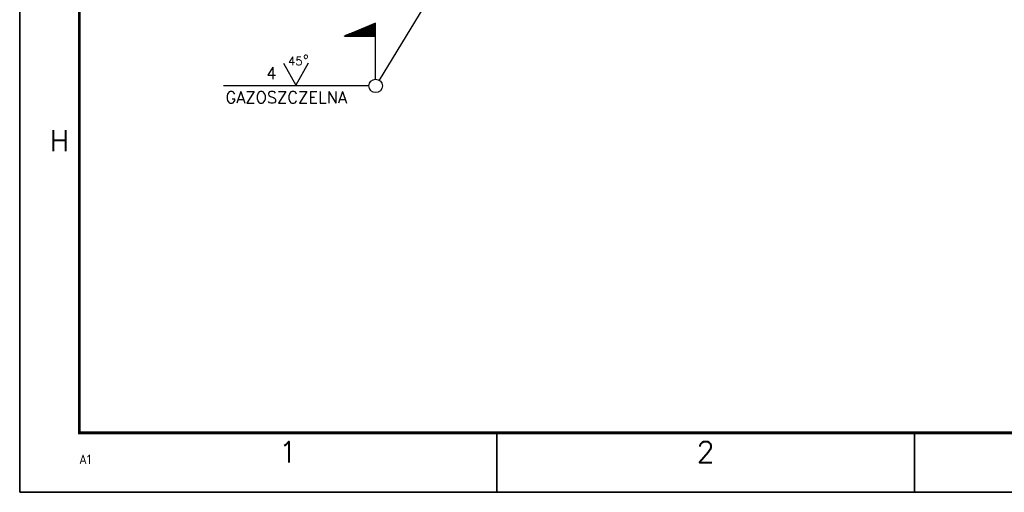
# Model space of a CAD drawing. Header units: millimetres. Extents: x -187295 to -99325, y -133089 to -73689.
# Tile 1 of 34: x -187295 to -170788, y -133089 to -125160. Entities that reach past the tile are written whole.
import ezdxf
from ezdxf.enums import TextEntityAlignment as Align

# ---------------------------------------------------------------- set-up
doc = ezdxf.new("R2010")
doc.units = ezdxf.units.MM
doc.header["$LTSCALE"] = 50
doc.layers.add('AM_6', color=2, linetype='Continuous', lineweight=35)
doc.layers.add('KOSMETYKA', color=7, linetype='Continuous')
doc.styles.add('ROMANS', font='romans', dxfattribs={"width": 0.8})
doc.styles.get("Standard").update_dxf_attribs({"font": 'ISOCP.SHX'})

# ---------------------------------------------------------------- blocks, each defined once
blk = doc.blocks.new('A1')
at = {"color": 0, "linetype": 'ByBlock'}
for p, q in [((80, -584), (80, -594)), ((150, -584), (150, -594))]:
    blk.add_line(p, q, dxfattribs=at)
blk.add_lwpolyline([(0, -594), (841, -594), (841, 0), (0, 0)], close=True, dxfattribs=at)
at = {"color": 0, "linetype": 'ByBlock', "const_width": 0.5}
blk.add_lwpolyline([(10, -584), (831, -584), (831, -10), (10, -10)], close=True, dxfattribs=at)
at = {"color": 0, "linetype": 'ByBlock', "style": 'ROMANS'}
blk.add_text('H', height=3.5, dxfattribs=at).set_placement((5, -536.75))
for s, p in [('1', (45, -589)), ('2', (115, -589))]:
    blk.add_text(s, height=3.5, dxfattribs=at).set_placement(p, align=Align.CENTER)
at = {"color": 0, "linetype": 'ByBlock'}
blk.add_text('A1', height=1.6, dxfattribs=at).set_placement((9.97, -589.26))
blk = doc.blocks.new('*X513')
at = {"color": 0}
for p, q in [((87.93, 900.77), (88.48, 901.32)), ((87.94, 900.77), (88.49, 901.32)), ((87.95, 900.77), (88.51, 901.33)), ((87.96, 900.77), (88.54, 901.34)), ((87.96, 900.77), (88.52, 901.33)), ((87.97, 900.77), (88.55, 901.35)), ((87.98, 900.77), (88.57, 901.35)), ((87.99, 900.77), (88.58, 901.36)), ((88, 900.77), (88.6, 901.37)), ((88.01, 900.77), (88.61, 901.37)), ((88.02, 900.77), (88.63, 901.38)), ((88.03, 900.77), (88.66, 901.39)), ((88.03, 900.77), (88.64, 901.38)), ((88.04, 900.77), (88.67, 901.4)), ((88.05, 900.77), (88.69, 901.4)), ((88.06, 900.77), (88.71, 901.41)), ((88.07, 900.77), (88.72, 901.42)), ((88.08, 900.77), (88.74, 901.42)), ((88.09, 900.77), (88.75, 901.43)), ((88.1, 900.77), (88.77, 901.43)), ((88.11, 900.77), (88.8, 901.45)), ((88.11, 900.77), (88.78, 901.44)), ((88.12, 900.77), (88.81, 901.45)), ((88.13, 900.77), (88.83, 901.46)), ((88.14, 900.77), (88.84, 901.47)), ((88.15, 900.77), (88.86, 901.47)), ((88.16, 900.77), (88.87, 901.48)), ((88.17, 900.77), (88.89, 901.48)), ((88.18, 900.77), (88.9, 901.49)), ((88.19, 900.77), (88.93, 901.5)), ((88.19, 900.77), (88.92, 901.5)), ((88.2, 900.77), (88.95, 901.51)), ((88.21, 900.77), (88.96, 901.51)), ((88.22, 900.77), (88.98, 901.52)), ((88.23, 900.77), (88.99, 901.53)), ((88.24, 900.77), (89.01, 901.53)), ((88.25, 900.77), (89.02, 901.54)), ((88.26, 900.77), (89.05, 901.55)), ((88.26, 900.77), (89.04, 901.55)), ((88.27, 900.77), (89.07, 901.56)), ((88.28, 900.77), (89.08, 901.56)), ((88.29, 900.77), (89.1, 901.57)), ((88.3, 900.77), (89.11, 901.58)), ((88.31, 900.77), (89.13, 901.58)), ((88.32, 900.77), (89.14, 901.59)), ((88.33, 900.77), (89.16, 901.6)), ((88.34, 900.77), (89.19, 901.61)), ((88.34, 900.77), (89.17, 901.6)), ((88.35, 900.77), (89.2, 901.61)), ((88.36, 900.77), (89.22, 901.62)), ((88.37, 900.77), (89.23, 901.63)), ((88.38, 900.77), (89.25, 901.63)), ((88.39, 900.77), (89.26, 901.64)), ((88.4, 900.77), (89.28, 901.65)), ((88.41, 900.77), (89.31, 901.66)), ((88.41, 900.77), (89.29, 901.65)), ((88.42, 900.77), (89.32, 901.66)), ((88.43, 900.77), (89.34, 901.67)), ((88.44, 900.77), (89.35, 901.68)), ((88.45, 900.77), (89.37, 901.68)), ((88.46, 900.77), (89.38, 901.69)), ((88.47, 900.77), (89.4, 901.7)), ((88.48, 900.77), (89.41, 901.7)), ((88.49, 900.77), (89.44, 901.71)), ((88.49, 900.77), (89.43, 901.71)), ((88.5, 900.77), (89.46, 901.72)), ((88.51, 900.77), (89.47, 901.73)), ((88.52, 900.77), (89.49, 901.73)), ((88.53, 900.77), (89.5, 901.74)), ((88.54, 900.77), (89.52, 901.74)), ((88.55, 900.77), (89.53, 901.75)), ((88.56, 900.77), (89.55, 901.76)), ((88.57, 900.77), (89.58, 901.77)), ((88.57, 900.77), (89.56, 901.76)), ((88.58, 900.77), (89.59, 901.78)), ((88.59, 900.77), (89.61, 901.78)), ((88.6, 900.77), (89.62, 901.79)), ((88.61, 900.77), (89.64, 901.79)), ((88.62, 900.77), (89.65, 901.8)), ((88.63, 900.77), (89.67, 901.81)), ((88.64, 900.77), (89.7, 901.82)), ((88.64, 900.77), (89.68, 901.81)), ((88.65, 900.77), (89.71, 901.83)), ((88.66, 900.77), (89.73, 901.83)), ((88.67, 900.77), (89.74, 901.84)), ((88.68, 900.77), (89.76, 901.84)), ((88.69, 900.77), (89.77, 901.85)), ((88.7, 900.77), (89.79, 901.86)), ((88.71, 900.77), (89.8, 901.86)), ((88.72, 900.77), (89.83, 901.88)), ((88.72, 900.77), (89.82, 901.87)), ((88.73, 900.77), (89.85, 901.88)), ((88.74, 900.77), (89.86, 901.89)), ((88.75, 900.77), (89.88, 901.89)), ((88.76, 900.77), (89.89, 901.9)), ((88.77, 900.77), (89.91, 901.91)), ((88.78, 900.77), (89.92, 901.91)), ((88.79, 900.77), (89.94, 901.92)), ((88.79, 900.77), (89.95, 901.92)), ((88.8, 900.77), (89.97, 901.93)), ((88.81, 900.77), (89.98, 901.94)), ((88.82, 900.77), (90, 901.94)), ((88.83, 900.77), (90.01, 901.95)), ((88.84, 900.77), (90.03, 901.96)), ((88.85, 900.77), (90.04, 901.96)), ((88.86, 900.77), (90.06, 901.97)), ((88.87, 900.77), (90.09, 901.98)), ((88.87, 900.77), (90.07, 901.97)), ((88.88, 900.77), (90.1, 901.99)), ((88.89, 900.77), (90.12, 901.99)), ((88.9, 900.77), (90.13, 902)), ((88.91, 900.77), (90.15, 902.01)), ((88.92, 900.77), (90.16, 902.01)), ((88.93, 900.77), (90.18, 902.02)), ((88.94, 900.77), (90.19, 902.02)), ((88.95, 900.77), (90.23, 902.04)), ((88.95, 900.77), (90.21, 902.03)), ((88.96, 900.77), (90.24, 902.04)), ((88.97, 900.77), (90.26, 902.05)), ((88.98, 900.77), (90.27, 902.06)), ((88.99, 900.77), (90.29, 902.06)), ((89, 900.77), (90.3, 902.07)), ((89.01, 900.77), (90.32, 902.07)), ((89.02, 900.77), (90.35, 902.09)), ((89.02, 900.77), (90.33, 902.08)), ((89.03, 900.77), (90.36, 902.09)), ((89.04, 900.77), (90.38, 902.1)), ((89.05, 900.77), (90.39, 902.1)), ((89.06, 900.77), (90.41, 902.11)), ((89.07, 900.77), (90.42, 902.12)), ((89.08, 900.77), (90.44, 902.12)), ((89.09, 900.77), (90.45, 902.13)), ((89.1, 900.77), (90.47, 902.14)), ((89.1, 900.77), (90.48, 902.14)), ((89.11, 900.77), (90.5, 902.15)), ((89.12, 900.77), (90.51, 902.15)), ((89.13, 900.77), (90.53, 902.16)), ((89.14, 900.77), (90.54, 902.17)), ((89.15, 900.77), (90.56, 902.17)), ((89.16, 900.77), (90.57, 902.18)), ((89.17, 900.77), (90.59, 902.19)), ((89.18, 900.77), (90.62, 902.2)), ((89.18, 900.77), (90.6, 902.19)), ((89.19, 900.77), (90.63, 902.2)), ((89.2, 900.77), (90.65, 902.21)), ((89.21, 900.77), (90.66, 902.22)), ((89.22, 900.77), (90.68, 902.22)), ((89.23, 900.77), (90.69, 902.23)), ((89.24, 900.77), (90.71, 902.24)), ((89.25, 900.77), (90.74, 902.25)), ((89.25, 900.77), (90.72, 902.24)), ((89.26, 900.77), (90.75, 902.25)), ((89.27, 900.77), (90.77, 902.26)), ((89.28, 900.77), (90.78, 902.27)), ((89.29, 900.77), (90.8, 902.27)), ((89.3, 900.77), (90.81, 902.28)), ((89.31, 900.77), (90.83, 902.29)), ((89.32, 900.77), (90.84, 902.29)), ((89.33, 900.77), (90.86, 902.3)), ((89.33, 900.77), (90.87, 902.3)), ((89.34, 900.77), (90.89, 902.31)), ((89.35, 900.77), (90.9, 902.32)), ((89.36, 900.77), (90.92, 902.32)), ((89.37, 900.77), (90.93, 902.33)), ((89.38, 900.77), (90.95, 902.33)), ((89.39, 900.77), (90.96, 902.34)), ((89.4, 900.77), (90.98, 902.35)), ((89.4, 900.77), (90.99, 902.35)), ((89.41, 900.77), (91.01, 902.36)), ((89.42, 900.77), (91.02, 902.37)), ((89.43, 900.77), (91.04, 902.37)), ((89.44, 900.77), (91.05, 902.38)), ((89.45, 900.77), (91.07, 902.38)), ((89.46, 900.77), (91.08, 902.39)), ((89.47, 900.77), (91.1, 902.4)), ((89.48, 900.77), (91.13, 902.41)), ((89.48, 900.77), (91.11, 902.4)), ((89.49, 900.77), (91.14, 902.42)), ((89.5, 900.77), (91.16, 902.42)), ((89.51, 900.77), (91.17, 902.43)), ((89.52, 900.77), (91.19, 902.43)), ((89.53, 900.77), (91.2, 902.44)), ((89.54, 900.77), (91.22, 902.45)), ((89.55, 900.77), (91.23, 902.45)), ((89.56, 900.77), (91.26, 902.47)), ((89.56, 900.77), (91.25, 902.46)), ((89.57, 900.77), (91.28, 902.47)), ((89.58, 900.77), (91.29, 902.48)), ((89.59, 900.77), (91.31, 902.48)), ((89.6, 900.77), (91.32, 902.49)), ((89.61, 900.77), (91.34, 902.5)), ((89.62, 900.77), (91.35, 902.5)), ((89.63, 900.77), (91.37, 902.51)), ((89.63, 900.77), (91.38, 902.51)), ((89.64, 900.77), (91.4, 902.52)), ((89.65, 900.77), (91.41, 902.53)), ((89.66, 900.77), (91.43, 902.53)), ((89.67, 900.77), (91.44, 902.54)), ((89.68, 900.77), (91.46, 902.55)), ((89.69, 900.77), (91.47, 902.55)), ((89.7, 900.77), (91.49, 902.56)), ((89.71, 900.77), (91.52, 902.57)), ((89.71, 900.77), (91.5, 902.56)), ((89.72, 900.77), (91.53, 902.58)), ((89.73, 900.77), (91.55, 902.58)), ((89.74, 900.77), (91.56, 902.59)), ((89.75, 900.77), (91.58, 902.6)), ((89.76, 900.77), (91.59, 902.6)), ((89.77, 900.77), (91.61, 902.61)), ((89.78, 900.77), (91.64, 902.62)), ((89.78, 900.77), (91.62, 902.61)), ((89.79, 900.77), (91.65, 902.63)), ((89.8, 900.77), (91.67, 902.63)), ((89.81, 900.77), (91.68, 902.64)), ((89.82, 900.77), (91.7, 902.65)), ((89.83, 900.77), (91.71, 902.65)), ((89.84, 900.77), (91.73, 902.66)), ((89.85, 900.77), (91.75, 902.66)), ((89.86, 900.77), (91.78, 902.68)), ((89.86, 900.77), (91.76, 902.67)), ((89.87, 900.77), (91.79, 902.68)), ((89.88, 900.77), (91.81, 902.69)), ((89.89, 900.77), (91.82, 902.69)), ((89.9, 900.77), (91.84, 902.7)), ((89.91, 900.77), (91.85, 902.71)), ((89.92, 900.77), (91.87, 902.71)), ((89.93, 900.77), (91.88, 902.72)), ((89.94, 900.77), (91.9, 902.73)), ((89.94, 900.77), (91.91, 902.73)), ((89.95, 900.77), (91.93, 902.74)), ((89.96, 900.77), (91.94, 902.74)), ((89.97, 900.77), (91.96, 902.75)), ((89.98, 900.77), (91.97, 902.76)), ((89.99, 900.77), (91.99, 902.76)), ((90, 900.77), (92, 902.77)), ((90.01, 900.77), (92.02, 902.78)), ((90.01, 900.77), (92.03, 902.78)), ((90.02, 900.77), (92.05, 902.79)), ((90.03, 900.77), (92.06, 902.79)), ((90.04, 900.77), (92.08, 902.8)), ((90.05, 900.77), (92.09, 902.81)), ((90.06, 900.77), (92.11, 902.81)), ((90.07, 900.77), (92.12, 902.82)), ((90.08, 900.77), (92.14, 902.83)), ((90.09, 900.77), (92.17, 902.84)), ((90.09, 900.77), (92.15, 902.83)), ((90.1, 900.77), (92.18, 902.84)), ((90.11, 900.77), (92.2, 902.85)), ((90.12, 900.77), (92.21, 902.86)), ((90.13, 900.77), (92.23, 902.86)), ((90.14, 900.77), (92.24, 902.87)), ((90.15, 900.77), (92.26, 902.88)), ((90.16, 900.77), (92.29, 902.89)), ((90.16, 900.77), (92.27, 902.88)), ((90.17, 900.77), (92.3, 902.89)), ((90.18, 900.77), (92.32, 902.9)), ((90.19, 900.77), (92.33, 902.91)), ((90.2, 900.77), (92.35, 902.91)), ((90.21, 900.77), (92.36, 902.92)), ((90.22, 900.77), (92.37, 902.91)), ((90.23, 900.77), (92.37, 902.9)), ((90.24, 900.77), (92.37, 902.9)), ((90.24, 900.77), (92.37, 902.89)), ((90.25, 900.77), (92.37, 902.88)), ((90.26, 900.77), (92.37, 902.87)), ((90.27, 900.77), (92.37, 902.86)), ((90.28, 900.77), (92.37, 902.85)), ((90.29, 900.77), (92.37, 902.84)), ((90.3, 900.77), (92.37, 902.83)), ((90.31, 900.77), (92.37, 902.83)), ((90.32, 900.77), (92.37, 902.82)), ((90.32, 900.77), (92.37, 902.81)), ((90.33, 900.77), (92.37, 902.8)), ((90.34, 900.77), (92.37, 902.79)), ((90.35, 900.77), (92.37, 902.78)), ((90.36, 900.77), (92.37, 902.77)), ((90.37, 900.77), (92.37, 902.76)), ((90.38, 900.77), (92.37, 902.75)), ((90.39, 900.77), (92.37, 902.75)), ((90.39, 900.77), (92.37, 902.74)), ((90.4, 900.77), (92.37, 902.73)), ((90.41, 900.77), (92.37, 902.72)), ((90.42, 900.77), (92.37, 902.71)), ((90.43, 900.77), (92.37, 902.7)), ((90.44, 900.77), (92.37, 902.69)), ((90.45, 900.77), (92.37, 902.68)), ((90.46, 900.77), (92.37, 902.67)), ((90.47, 900.77), (92.37, 902.67)), ((90.47, 900.77), (92.37, 902.66)), ((90.48, 900.77), (92.37, 902.65)), ((90.49, 900.77), (92.37, 902.64)), ((90.5, 900.77), (92.37, 902.63)), ((90.51, 900.77), (92.37, 902.62)), ((90.52, 900.77), (92.37, 902.61)), ((90.53, 900.77), (92.37, 902.6)), ((90.54, 900.77), (92.37, 902.6)), ((90.55, 900.77), (92.37, 902.59)), ((90.55, 900.77), (92.37, 902.58)), ((90.56, 900.77), (92.37, 902.57)), ((90.57, 900.77), (92.37, 902.56)), ((90.58, 900.77), (92.37, 902.55)), ((90.59, 900.77), (92.37, 902.54)), ((90.6, 900.77), (92.37, 902.53)), ((90.61, 900.77), (92.37, 902.52)), ((90.62, 900.77), (92.37, 902.52)), ((90.62, 900.77), (92.37, 902.51)), ((90.63, 900.77), (92.37, 902.5)), ((90.64, 900.77), (92.37, 902.49)), ((90.65, 900.77), (92.37, 902.48)), ((90.66, 900.77), (92.37, 902.47)), ((90.67, 900.77), (92.37, 902.46)), ((90.68, 900.77), (92.37, 902.45)), ((90.69, 900.77), (92.37, 902.45)), ((90.7, 900.77), (92.37, 902.44)), ((90.7, 900.77), (92.37, 902.43)), ((90.71, 900.77), (92.37, 902.42)), ((90.72, 900.77), (92.37, 902.41)), ((90.73, 900.77), (92.37, 902.4)), ((90.74, 900.77), (92.37, 902.39)), ((90.75, 900.77), (92.37, 902.38)), ((90.76, 900.77), (92.37, 902.37)), ((90.77, 900.77), (92.37, 902.37)), ((90.77, 900.77), (92.37, 902.36)), ((90.78, 900.77), (92.37, 902.35)), ((90.79, 900.77), (92.37, 902.34)), ((90.8, 900.77), (92.37, 902.33)), ((90.81, 900.77), (92.37, 902.32)), ((90.82, 900.77), (92.37, 902.31)), ((90.83, 900.77), (92.37, 902.3)), ((90.84, 900.77), (92.37, 902.29)), ((90.85, 900.77), (92.37, 902.29)), ((90.85, 900.77), (92.37, 902.28)), ((90.86, 900.77), (92.37, 902.27)), ((90.87, 900.77), (92.37, 902.26)), ((90.88, 900.77), (92.37, 902.25)), ((90.89, 900.77), (92.37, 902.24)), ((90.9, 900.77), (92.37, 902.23)), ((90.91, 900.77), (92.37, 902.22)), ((90.92, 900.77), (92.37, 902.22)), ((90.93, 900.77), (92.37, 902.21)), ((90.93, 900.77), (92.37, 902.2)), ((90.94, 900.77), (92.37, 902.19)), ((90.95, 900.77), (92.37, 902.18)), ((90.96, 900.77), (92.37, 902.17)), ((90.97, 900.77), (92.37, 902.16)), ((90.98, 900.77), (92.37, 902.15)), ((90.99, 900.77), (92.37, 902.14)), ((91, 900.77), (92.37, 902.14)), ((91, 900.77), (92.37, 902.13)), ((91.01, 900.77), (92.37, 902.12)), ((91.02, 900.77), (92.37, 902.11)), ((91.03, 900.77), (92.37, 902.1)), ((91.04, 900.77), (92.37, 902.09)), ((91.05, 900.77), (92.37, 902.08)), ((91.06, 900.77), (92.37, 902.07)), ((91.07, 900.77), (92.37, 902.07)), ((91.08, 900.77), (92.37, 902.06)), ((91.08, 900.77), (92.37, 902.05)), ((91.09, 900.77), (92.37, 902.04)), ((91.1, 900.77), (92.37, 902.03)), ((91.11, 900.77), (92.37, 902.02)), ((91.12, 900.77), (92.37, 902.01)), ((91.13, 900.77), (92.37, 902)), ((91.14, 900.77), (92.37, 901.99)), ((91.15, 900.77), (92.37, 901.99)), ((91.15, 900.77), (92.37, 901.98)), ((91.16, 900.77), (92.37, 901.97)), ((91.17, 900.77), (92.37, 901.96)), ((91.18, 900.77), (92.37, 901.95)), ((91.19, 900.77), (92.37, 901.94)), ((91.2, 900.77), (92.37, 901.93)), ((91.21, 900.77), (92.37, 901.92)), ((91.22, 900.77), (92.37, 901.91)), ((91.23, 900.77), (92.37, 901.91)), ((91.23, 900.77), (92.37, 901.9)), ((91.24, 900.77), (92.37, 901.89)), ((91.25, 900.77), (92.37, 901.88)), ((91.26, 900.77), (92.37, 901.87)), ((91.27, 900.77), (92.37, 901.86)), ((91.28, 900.77), (92.37, 901.85)), ((91.29, 900.77), (92.37, 901.84)), ((91.3, 900.77), (92.37, 901.84)), ((91.31, 900.77), (92.37, 901.83)), ((91.31, 900.77), (92.37, 901.82)), ((91.32, 900.77), (92.37, 901.81)), ((91.33, 900.77), (92.37, 901.8)), ((91.34, 900.77), (92.37, 901.79)), ((91.35, 900.77), (92.37, 901.78)), ((91.36, 900.77), (92.37, 901.77)), ((91.37, 900.77), (92.37, 901.76)), ((91.38, 900.77), (92.37, 901.76)), ((91.38, 900.77), (92.37, 901.75)), ((91.39, 900.77), (92.37, 901.74)), ((91.4, 900.77), (92.37, 901.73)), ((91.41, 900.77), (92.37, 901.72)), ((91.42, 900.77), (92.37, 901.71)), ((91.43, 900.77), (92.37, 901.7)), ((91.44, 900.77), (92.37, 901.69)), ((91.45, 900.77), (92.37, 901.68)), ((91.46, 900.77), (92.37, 901.68)), ((91.46, 900.77), (92.37, 901.67)), ((91.47, 900.77), (92.37, 901.66)), ((91.48, 900.77), (92.37, 901.65)), ((91.49, 900.77), (92.37, 901.64)), ((91.5, 900.77), (92.37, 901.63)), ((91.51, 900.77), (92.37, 901.62)), ((91.52, 900.77), (92.37, 901.61)), ((91.53, 900.77), (92.37, 901.61)), ((91.53, 900.77), (92.37, 901.6)), ((91.54, 900.77), (92.37, 901.59)), ((91.55, 900.77), (92.37, 901.58)), ((91.56, 900.77), (92.37, 901.57)), ((91.57, 900.77), (92.37, 901.56)), ((91.58, 900.77), (92.37, 901.55)), ((91.59, 900.77), (92.37, 901.54)), ((91.6, 900.77), (92.37, 901.53)), ((91.61, 900.77), (92.37, 901.53)), ((91.61, 900.77), (92.37, 901.52)), ((91.62, 900.77), (92.37, 901.51)), ((91.63, 900.77), (92.37, 901.5)), ((91.64, 900.77), (92.37, 901.49)), ((91.65, 900.77), (92.37, 901.48)), ((91.66, 900.77), (92.37, 901.47)), ((91.67, 900.77), (92.37, 901.46)), ((91.68, 900.77), (92.37, 901.46)), ((91.69, 900.77), (92.37, 901.45)), ((91.69, 900.77), (92.37, 901.44)), ((91.7, 900.77), (92.37, 901.43)), ((91.71, 900.77), (92.37, 901.42)), ((91.72, 900.77), (92.37, 901.41)), ((91.73, 900.77), (92.37, 901.4)), ((91.74, 900.77), (92.37, 901.39)), ((91.75, 900.77), (92.37, 901.38)), ((91.76, 900.77), (92.37, 901.38)), ((91.76, 900.77), (92.37, 901.37)), ((91.77, 900.77), (92.37, 901.36)), ((91.78, 900.77), (92.37, 901.35)), ((91.79, 900.77), (92.37, 901.34)), ((91.8, 900.77), (92.37, 901.33)), ((91.81, 900.77), (92.37, 901.32)), ((87.15, 900.77), (87.15, 900.77)), ((87.16, 900.77), (87.17, 900.78)), ((87.17, 900.77), (87.19, 900.78)), ((87.18, 900.77), (87.2, 900.79)), ((87.19, 900.77), (87.22, 900.79)), ((87.2, 900.77), (87.25, 900.81)), ((87.2, 900.77), (87.23, 900.8)), ((87.21, 900.77), (87.26, 900.81)), ((87.22, 900.77), (87.28, 900.82)), ((87.23, 900.77), (87.29, 900.83)), ((87.24, 900.77), (87.31, 900.83)), ((87.25, 900.77), (87.32, 900.84)), ((87.26, 900.77), (87.34, 900.84)), ((87.27, 900.77), (87.37, 900.86)), ((87.27, 900.77), (87.35, 900.85)), ((87.28, 900.77), (87.38, 900.86)), ((87.29, 900.77), (87.4, 900.87)), ((87.3, 900.77), (87.41, 900.88)), ((87.31, 900.77), (87.43, 900.88)), ((87.32, 900.77), (87.44, 900.89)), ((87.33, 900.77), (87.46, 900.89)), ((87.34, 900.77), (87.47, 900.9)), ((87.35, 900.77), (87.5, 900.91)), ((87.35, 900.77), (87.49, 900.91)), ((87.36, 900.77), (87.52, 900.92)), ((87.37, 900.77), (87.53, 900.92)), ((87.38, 900.77), (87.55, 900.93)), ((87.39, 900.77), (87.56, 900.94)), ((87.4, 900.77), (87.58, 900.94)), ((87.41, 900.77), (87.59, 900.95)), ((87.42, 900.77), (87.62, 900.96)), ((87.42, 900.77), (87.61, 900.96)), ((87.43, 900.77), (87.64, 900.97)), ((87.44, 900.77), (87.65, 900.97)), ((87.45, 900.77), (87.67, 900.98)), ((87.46, 900.77), (87.68, 900.99)), ((87.47, 900.77), (87.7, 900.99)), ((87.48, 900.77), (87.71, 901)), ((87.49, 900.77), (87.73, 901.01)), ((87.5, 900.77), (87.76, 901.02)), ((87.5, 900.77), (87.74, 901.01)), ((87.51, 900.77), (87.77, 901.02)), ((87.52, 900.77), (87.79, 901.03)), ((87.53, 900.77), (87.8, 901.04)), ((87.54, 900.77), (87.82, 901.04)), ((87.55, 900.77), (87.83, 901.05)), ((87.56, 900.77), (87.85, 901.06)), ((87.57, 900.77), (87.86, 901.06)), ((87.58, 900.77), (87.89, 901.07)), ((87.58, 900.77), (87.88, 901.07)), ((87.59, 900.77), (87.91, 901.08)), ((87.6, 900.77), (87.92, 901.09)), ((87.61, 900.77), (87.94, 901.09)), ((87.62, 900.77), (87.95, 901.1)), ((87.63, 900.77), (87.97, 901.11)), ((87.64, 900.77), (87.98, 901.11)), ((87.65, 900.77), (88.01, 901.12)), ((87.65, 900.77), (88, 901.12)), ((87.66, 900.77), (88.03, 901.13)), ((87.67, 900.77), (88.04, 901.14)), ((87.68, 900.77), (88.06, 901.14)), ((87.69, 900.77), (88.07, 901.15)), ((87.7, 900.77), (88.09, 901.15)), ((87.71, 900.77), (88.1, 901.16)), ((87.72, 900.77), (88.12, 901.17)), ((87.73, 900.77), (88.15, 901.18)), ((87.73, 900.77), (88.13, 901.17)), ((87.74, 900.77), (88.16, 901.19)), ((87.75, 900.77), (88.18, 901.19)), ((87.76, 900.77), (88.19, 901.2)), ((87.77, 900.77), (88.21, 901.2)), ((87.78, 900.77), (88.22, 901.21)), ((87.79, 900.77), (88.24, 901.22)), ((87.8, 900.77), (88.25, 901.22)), ((87.81, 900.77), (88.28, 901.24)), ((87.81, 900.77), (88.27, 901.23)), ((87.82, 900.77), (88.3, 901.24)), ((87.83, 900.77), (88.31, 901.25)), ((87.84, 900.77), (88.33, 901.25)), ((87.85, 900.77), (88.34, 901.26)), ((87.86, 900.77), (88.36, 901.27)), ((87.87, 900.77), (88.37, 901.27)), ((87.88, 900.77), (88.4, 901.29)), ((87.88, 900.77), (88.39, 901.28)), ((87.89, 900.77), (88.42, 901.29)), ((87.9, 900.77), (88.43, 901.3)), ((87.91, 900.77), (88.45, 901.3)), ((87.92, 900.77), (88.46, 901.31)), ((91.82, 900.77), (92.37, 901.31)), ((91.83, 900.77), (92.37, 901.3)), ((91.84, 900.77), (92.37, 901.3)), ((91.84, 900.77), (92.37, 901.29)), ((91.85, 900.77), (92.37, 901.28)), ((91.86, 900.77), (92.37, 901.27)), ((91.87, 900.77), (92.37, 901.26)), ((91.88, 900.77), (92.37, 901.25)), ((91.89, 900.77), (92.37, 901.24)), ((91.9, 900.77), (92.37, 901.23)), ((91.91, 900.77), (92.37, 901.23)), ((91.92, 900.77), (92.37, 901.22)), ((91.92, 900.77), (92.37, 901.21)), ((91.93, 900.77), (92.37, 901.2)), ((91.94, 900.77), (92.37, 901.19)), ((91.95, 900.77), (92.37, 901.18)), ((91.96, 900.77), (92.37, 901.17)), ((91.97, 900.77), (92.37, 901.16)), ((91.98, 900.77), (92.37, 901.15)), ((91.99, 900.77), (92.37, 901.15)), ((91.99, 900.77), (92.37, 901.14)), ((92, 900.77), (92.37, 901.13)), ((92.01, 900.77), (92.37, 901.12)), ((92.02, 900.77), (92.37, 901.11)), ((92.03, 900.77), (92.37, 901.1)), ((92.04, 900.77), (92.37, 901.09)), ((92.05, 900.77), (92.37, 901.08)), ((92.06, 900.77), (92.37, 901.08)), ((92.07, 900.77), (92.37, 901.07)), ((92.07, 900.77), (92.37, 901.06)), ((92.08, 900.77), (92.37, 901.05)), ((92.09, 900.77), (92.37, 901.04)), ((92.1, 900.77), (92.37, 901.03)), ((92.11, 900.77), (92.37, 901.02)), ((92.12, 900.77), (92.37, 901.01)), ((92.13, 900.77), (92.37, 901)), ((92.14, 900.77), (92.37, 901)), ((92.14, 900.77), (92.37, 900.99)), ((92.15, 900.77), (92.37, 900.98)), ((92.16, 900.77), (92.37, 900.97)), ((92.17, 900.77), (92.37, 900.96)), ((92.18, 900.77), (92.37, 900.95)), ((92.19, 900.77), (92.37, 900.94)), ((92.2, 900.77), (92.37, 900.93)), ((92.21, 900.77), (92.37, 900.92)), ((92.22, 900.77), (92.37, 900.92)), ((92.22, 900.77), (92.37, 900.91)), ((92.23, 900.77), (92.37, 900.9)), ((92.24, 900.77), (92.37, 900.89)), ((92.25, 900.77), (92.37, 900.88)), ((92.26, 900.77), (92.37, 900.87)), ((92.27, 900.77), (92.37, 900.86)), ((92.28, 900.77), (92.37, 900.85)), ((92.29, 900.77), (92.37, 900.85)), ((92.3, 900.77), (92.37, 900.84)), ((92.3, 900.77), (92.37, 900.83)), ((92.31, 900.77), (92.37, 900.82)), ((92.32, 900.77), (92.37, 900.81)), ((92.33, 900.77), (92.37, 900.8)), ((92.34, 900.77), (92.37, 900.79)), ((92.35, 900.77), (92.37, 900.78)), ((92.36, 900.77), (92.37, 900.77))]:
    blk.add_line(p, q, dxfattribs=at)

msp = doc.modelspace()

# ---------------------------------------------------------------- linework, layer by layer
at = {"layer": 'KOSMETYKA', "color": 3}
for p in [(-182871.217, -125890.539), (-182460.148, -125890.539)]:
    msp.add_line(p, (-182665.682, -126259.989), dxfattribs=at)
for points in [[(-180224.059, -124452.419), (-181269.154, -126173.924)], [(-181327.905, -125434.088), (-181327.905, -125218.642), (-181849.968, -125434.088), (-181327.905, -125434.088)], [(-181327.905, -126157.486), (-181327.905, -125434.088)], [(-181441.118, -126270.7), (-183877.255, -126270.7)]]:
    msp.add_lwpolyline(points, dxfattribs=at)
msp.add_circle((-181327.905, -126270.7), 113.213, dxfattribs=at)

# ---------------------------------------------------------------- block references
at = {"layer": 'AM_6', "xscale": 100, "yscale": 100, "zscale": 100}
msp.add_blockref('A1', (-187295.431, -73688.579), dxfattribs=at)
at = {"layer": 'KOSMETYKA', "color": 3, "xscale": 100, "yscale": 100, "zscale": 100}
msp.add_blockref('*X513', (-190564.493, -215510.656), dxfattribs=at)

# ---------------------------------------------------------------- texts
at = {"layer": 'KOSMETYKA', "color": 3, "style": 'ROMANS'}
for s, height, p in [('45', 140, (-182794.714, -125923.656)), ('o', 100, (-182537.438, -125814.833)), ('4', 200, (-183160.845, -126155.934)), ('GAZOSZCZELNA', 200, (-183845.422, -126563.041))]:
    msp.add_text(s, height=height, dxfattribs=at).set_placement(p)

doc.saveas('drawing.dxf')
